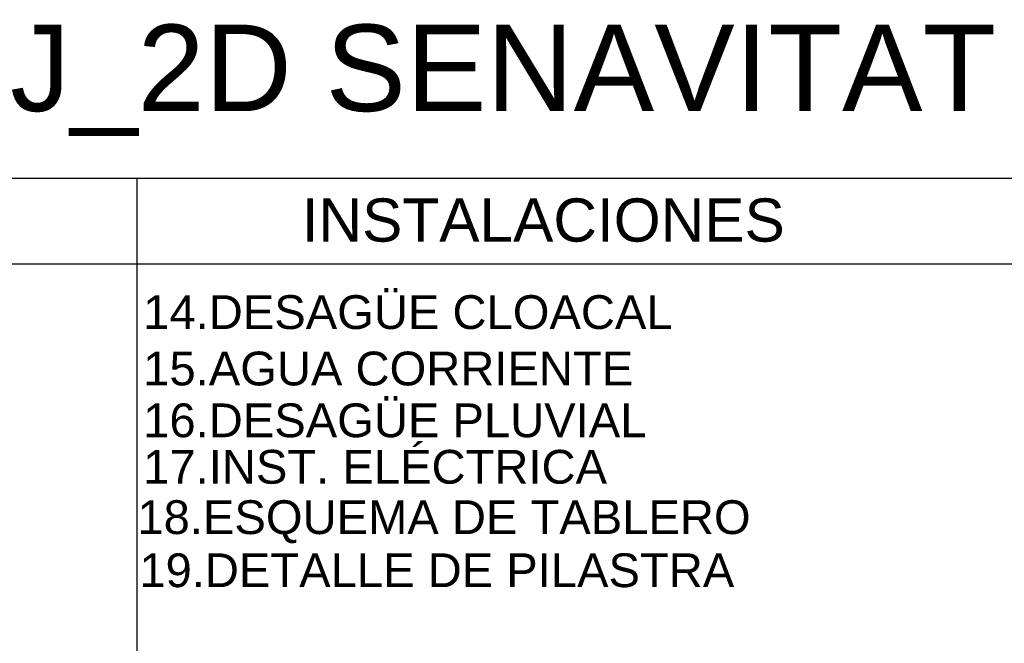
# Model space of a CAD drawing. Header units: millimetres. Extents: x 201 to 840, y 135 to 685.
# Tile 201 of 219: x 373 to 409, y 359 to 382. Entities that reach past the tile are written whole.
import ezdxf

# ---------------------------------------------------------------- set-up
doc = ezdxf.new("R2010")
doc.units = ezdxf.units.MM
doc.layers.add('TEXT', color=4, linetype='Continuous')
doc.styles.add('style10', font='swissel.ttf', dxfattribs={"height": 1.6})

msp = doc.modelspace()

# ---------------------------------------------------------------- linework, layer by layer
at = {"layer": 'TEXT', "color": 1, "ltscale": 0.01}
for p, q in [((297.761, 375.896), (446.459, 375.896)), ((377.045, 375.896), (377.045, 273.548)), ((297.761, 372.717), (446.459, 372.717))]:
    msp.add_line(p, q, dxfattribs=at)

# ---------------------------------------------------------------- texts
at = {"layer": 'TEXT', "ltscale": 0.01, "style": 'style10'}
for s, height, p in [('PROYECTO VIVIENDA Tipo CJ_2D SENAVITAT - 2017', 3.2, (310.755, 378.374)), ('INSTALACIONES', 1.6, (383.153, 373.542)), ('14.DESAGÜE CLOACAL', 1.25, (377.283, 370.309)), ('15.AGUA CORRIENTE', 1.25, (377.283, 368.221)), ('16.DESAGÜE PLUVIAL', 1.25, (377.283, 366.303)), ('17.INST. ELÉCTRICA', 1.25, (377.283, 364.583)), ('18.ESQUEMA DE TABLERO', 1.25, (377.068, 362.719)), ('19.DETALLE DE PILASTRA', 1.25, (377.139, 360.754))]:
    msp.add_text(s, height=height, dxfattribs=at).set_placement(p)

doc.saveas('drawing.dxf')
